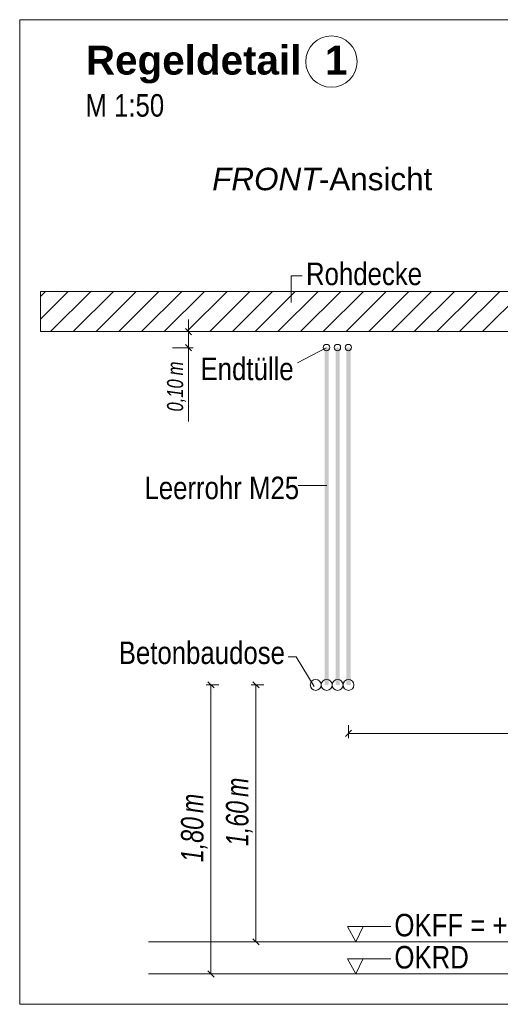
# Model space of a CAD drawing. Extents: x -720 to 300, y 62 to 1162.
# Tile 254 of 256: x 114 to 144, y 987 to 1048. Entities that reach past the tile are written whole.
import ezdxf
from ezdxf.lldxf.tags import DXFTag

# ---------------------------------------------------------------- set-up
doc = ezdxf.new("R2010")
doc.units = 0
doc.layers.get('0').update_dxf_attribs({"lineweight": 13})
for name, color, linetype, lineweight, true_color in [('E_Aussparung Bemaßung-A06G942T8I', 5, 'Continuous', 9, 0x0000ff), ('E_Betonbaudose', 1, 'Continuous', 13, 0xff0000), ('E_Detail_Beschriftung', 7, 'Continuous', 13, 0x009900), ('E_Detail_Wandschraffur', 7, 'Continuous', 5, 0xc0c0c0), ('E_Leerrohr Beschriftung', 1, 'Continuous', 9, 0xff0000)]:
    doc.layers.add(name, color=color, linetype=linetype, lineweight=lineweight, true_color=true_color)
doc.layers.add('E_Detail_Linie_Text_Bem', color=7, linetype='Continuous', lineweight=13)
doc.styles.get("Standard").update_dxf_attribs({"font": 'ARIALN.TTF'})
tags = doc.linetypes.add('fein_strichliert', pattern=[4, 1, -2, 1]).pattern_tags.tags
tags[8:9] = [DXFTag(74, 4), DXFTag(75, 0), DXFTag(340, '0'), DXFTag(46, 0.0), DXFTag(50, 0.0), DXFTag(44, 0.0), DXFTag(45, 0.0)]
tags[6:7] = [DXFTag(74, 4), DXFTag(75, 0), DXFTag(340, '0'), DXFTag(46, 0.0), DXFTag(50, 0.0), DXFTag(44, 0.0), DXFTag(45, 0.0)]
tags[4:5] = [DXFTag(74, 4), DXFTag(75, 0), DXFTag(340, '0'), DXFTag(46, 0.0), DXFTag(50, 0.0), DXFTag(44, 0.0), DXFTag(45, 0.0)]
tags = doc.linetypes.add('fein_strichliert-A06G942X8I', pattern=[4, 1, -2, 1]).pattern_tags.tags
tags[8:9] = [DXFTag(74, 4), DXFTag(75, 0), DXFTag(340, '0'), DXFTag(46, 0.0), DXFTag(50, 0.0), DXFTag(44, 0.0), DXFTag(45, 0.0)]
tags[6:7] = [DXFTag(74, 4), DXFTag(75, 0), DXFTag(340, '0'), DXFTag(46, 0.0), DXFTag(50, 0.0), DXFTag(44, 0.0), DXFTag(45, 0.0)]
tags[4:5] = [DXFTag(74, 4), DXFTag(75, 0), DXFTag(340, '0'), DXFTag(46, 0.0), DXFTag(50, 0.0), DXFTag(44, 0.0), DXFTag(45, 0.0)]

# ---------------------------------------------------------------- blocks, each defined once
blk = doc.blocks.new('Referenz-A06G942Y8I')
at = {"layer": 'E_Aussparung Bemaßung-A06G942T8I', "linetype": 'Continuous', "ltscale": 0.13}
for p, q in [((124.242, 1029.71), (124.242, 1023.355)), ((124.542, 1028.946), (123.242, 1028.946)), ((124.051, 1029.137), (124.433, 1028.755)), ((124.542, 1027.946), (123.242, 1027.946)), ((124.051, 1028.137), (124.433, 1027.755)), ((125.342, 1006.946), (126.142, 1006.946)), ((125.451, 1007.137), (125.833, 1006.755)), ((125.642, 988.946), (125.642, 1006.946)), ((128.142, 1006.946), (128.942, 1006.946)), ((128.251, 1007.137), (128.633, 1006.755)), ((128.442, 990.946), (128.442, 1006.946)), ((134.201, 1003.631), (134.201, 1004.431)), ((134.392, 1004.122), (134.01, 1003.74)), ((134.201, 1003.931), (157.201, 1003.931)), ((128.742, 990.946), (127.942, 990.946)), ((128.251, 991.137), (128.633, 990.755)), ((125.451, 989.137), (125.833, 988.755)), ((125.342, 988.946), (126.142, 988.946))]:
    blk.add_line(p, q, dxfattribs=at)
at = {"layer": 'E_Betonbaudose', "linetype": 'Continuous', "ltscale": 0.13}
for centre, radius in [((132.832, 1027.956), 0.2), ((133.512, 1027.956), 0.2), ((134.192, 1027.956), 0.2), ((132.161, 1006.946), 0.34), ((132.841, 1006.946), 0.34), ((133.521, 1006.946), 0.34), ((134.201, 1006.946), 0.34)]:
    blk.add_circle(centre, radius, dxfattribs=at)
at = {"layer": 'E_Detail_Linie_Text_Bem', "linetype": 'fein_strichliert-A06G942X8I', "ltscale": 0.65}
for p, q in [((176.51, 1048.373), (113.74, 1048.373)), ((113.74, 1048.373), (113.74, 987.057)), ((113.74, 987.057), (173.483, 987.057))]:
    blk.add_line(p, q, dxfattribs=at)
at = {"layer": 'E_Detail_Linie_Text_Bem', "color": 0, "linetype": 'Continuous', "ltscale": 0.13}
for p, q in [((130.631, 1030.766), (130.631, 1032.414)), ((130.631, 1032.414), (131.318, 1032.414)), ((131.03, 1026.994), (132.82, 1027.946)), ((131.076, 1019.36), (132.861, 1019.36)), ((130.952, 1008.693), (130.453, 1008.693)), ((130.952, 1008.693), (132.071, 1006.854)), ((134.653, 990.946), (134.144, 991.896)), ((134.144, 991.896), (136.828, 991.896)), ((135.111, 991.899), (134.653, 990.946)), ((134.653, 988.946), (134.144, 989.896)), ((134.144, 989.896), (136.828, 989.896)), ((135.111, 989.899), (134.653, 988.946))]:
    blk.add_line(p, q, dxfattribs=at)
at = {"layer": 'E_Detail_Linie_Text_Bem', "linetype": 'Continuous', "ltscale": 0.13}
for p, q in [((166.357, 1031.446), (115.03, 1031.446)), ((115.03, 1031.446), (115.03, 1028.946)), ((115.03, 1028.946), (125.422, 1028.946)), ((115.03, 1028.946), (163.857, 1028.946)), ((125.422, 1028.946), (166.357, 1028.946)), ((121.756, 990.946), (158.769, 990.946)), ((121.756, 988.946), (158.769, 988.946))]:
    blk.add_line(p, q, dxfattribs=at)
for points in [[(132.966, 1027.947), (132.966, 1006.946), (132.716, 1027.946), (132.716, 1006.946)], [(133.646, 1027.947), (133.646, 1006.946), (133.396, 1027.946), (133.396, 1006.946)], [(134.326, 1027.947), (134.326, 1006.946), (134.076, 1027.946), (134.076, 1006.946)]]:
    blk.add_solid(points, dxfattribs=at)
at = {"layer": 'E_Detail_Wandschraffur', "linetype": 'fein_strichliert', "ltscale": 0.13}
for p, q in [((115.03, 1029.727), (116.749, 1031.446)), ((117.077, 1028.946), (119.577, 1031.446)), ((119.906, 1028.946), (122.406, 1031.446)), ((122.734, 1028.946), (125.234, 1031.446)), ((125.563, 1028.946), (128.063, 1031.446)), ((128.391, 1028.946), (130.891, 1031.446)), ((131.219, 1028.946), (133.719, 1031.446)), ((134.048, 1028.946), (136.548, 1031.446)), ((136.876, 1028.946), (139.376, 1031.446)), ((139.705, 1028.946), (142.205, 1031.446)), ((142.533, 1028.946), (145.033, 1031.446))]:
    blk.add_line(p, q, dxfattribs=at)
at = {"layer": 'E_Detail_Wandschraffur', "linetype": 'ByBlock', "ltscale": 0.13}
for p, q in [((115.03, 1031.141), (115.335, 1031.446)), ((115.663, 1028.946), (118.163, 1031.446)), ((118.491, 1028.946), (120.991, 1031.446)), ((121.32, 1028.946), (123.82, 1031.446)), ((124.148, 1028.946), (126.648, 1031.446)), ((126.977, 1028.946), (129.477, 1031.446)), ((129.805, 1028.946), (132.305, 1031.446)), ((132.634, 1028.946), (135.134, 1031.446)), ((135.462, 1028.946), (137.962, 1031.446)), ((138.29, 1028.946), (140.79, 1031.446)), ((141.119, 1028.946), (143.619, 1031.446))]:
    blk.add_line(p, q, dxfattribs=at)
at = {"layer": 'E_Leerrohr Beschriftung', "linetype": 'Continuous', "ltscale": 0.13}
blk.add_circle((133.139, 1045.766), 1.6, dxfattribs=at)
at = {"layer": 'E_Aussparung Bemaßung-A06G942T8I', "linetype": 'Continuous', "ltscale": 0.13, "attachment_point": 1, "rotation": 90}
for s, insert, char_height in [('{\\W0.9;\\fArial Narrow|b0|i1;m}', (122.909, 1026.223), 1), ('{\\W0.9;\\fArial Narrow|b0|i1;0,10 }', (122.909, 1023.971), 1), ('{\\W0.9;\\fArial Narrow|b0|i1;m}', (126.576, 999.967), 1.4), ('{\\W0.9;\\fArial Narrow|b0|i1;m}', (123.776, 998.967), 1.4), ('{\\W0.9;\\fArial Narrow|b0|i1;1,60 }', (126.576, 996.91), 1.4), ('{\\W0.9;\\fArial Narrow|b0|i1;1,80 }', (123.776, 995.91), 1.4)]:
    blk.add_mtext(s, dxfattribs=dict(at, insert=insert, char_height=char_height))
at = {"layer": 'E_Detail_Beschriftung', "color": 1, "linetype": 'Continuous', "lineweight": 35, "ltscale": 0.35, "true_color": 0xff0000, "char_height": 1.8, "attachment_point": 1}
for s, insert in [('{\\fArial|b1|i0;Regeldetail}', (117.858, 1046.754)), ('{\\fArial|b1|i0;1}', (132.741, 1046.754))]:
    blk.add_mtext(s, dxfattribs=dict(at, insert=insert))
at = {"layer": 'E_Detail_Beschriftung', "linetype": 'Continuous', "ltscale": 0.13, "char_height": 1.4, "attachment_point": 1}
for s, insert in [('{\\fArial Narrow;M 1:50}', (117.828, 1043.737)), ('{\\fArial Narrow;Rohdecke}', (131.557, 1033.244)), ('{\\fArial Narrow;Endtülle}', (124.992, 1027.326)), ('{\\fArial Narrow;Leerrohr M25}', (121.503, 1019.915)), ('{\\fArial Narrow;Betonbaudose}', (119.903, 1009.648)), ('{\\fArial Narrow;OKFF = +0,20m OKRD}', (137.059, 992.688)), ('{\\fArial Narrow;OKRD}', (137.059, 990.688))]:
    blk.add_mtext(s, dxfattribs=dict(at, insert=insert))
at = {"layer": 'E_Detail_Beschriftung', "linetype": 'Continuous', "lineweight": -2, "ltscale": 0.25, "char_height": 1.4, "attachment_point": 1}
for s, insert in [('{\\fArial|b0|i1;FRONT}', (125.718, 1039.152)), ('{\\fArial;-Ansicht}', (132.354, 1039.152))]:
    blk.add_mtext(s, dxfattribs=dict(at, insert=insert))

msp = doc.modelspace()

# ---------------------------------------------------------------- block references
at = {"color": 8, "lineweight": 25, "ltscale": 0.25, "true_color": 0x808080}
msp.add_blockref('Referenz-A06G942Y8I', (0, 0), dxfattribs=at)

doc.saveas('drawing.dxf')
